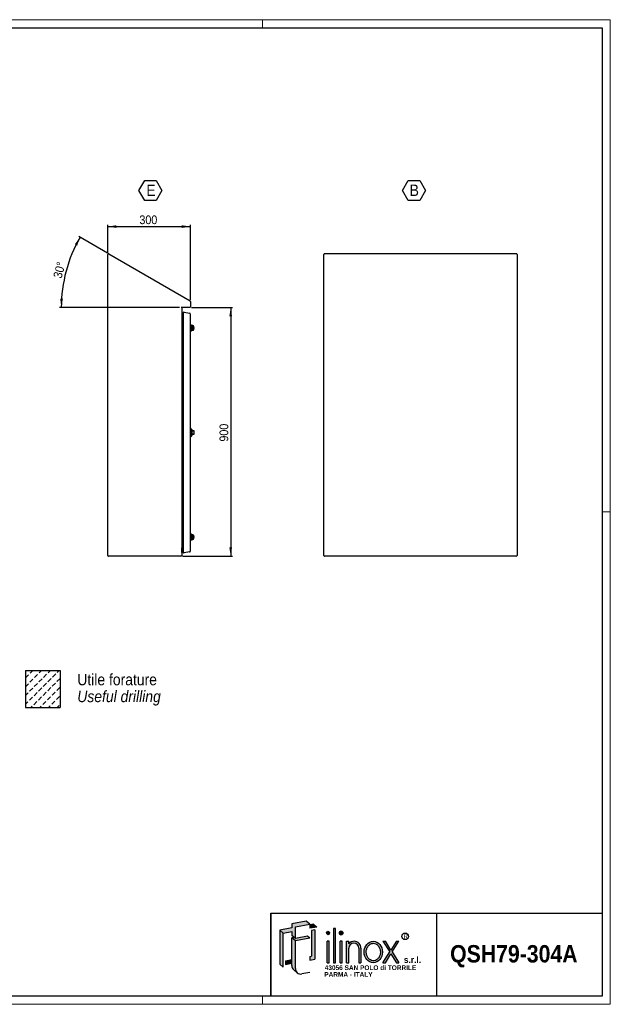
# Model space of a CAD drawing. Header units: millimetres. Extents: x 0 to 5046, y 0 to 3564.
# Tile 6 of 6: x 2906 to 5046, y 0 to 3564. Entities that reach past the tile are written whole.
import ezdxf
from ezdxf.enums import TextEntityAlignment as Align

# ---------------------------------------------------------------- set-up
doc = ezdxf.new("R2010")
doc.units = ezdxf.units.MM
doc.header["$LTSCALE"] = 6
doc.layers.add('FORMAT', color=7, linetype='Continuous')
doc.layers.add('SLD-0_1', color=7, linetype='Continuous')
doc.styles.add('SLDTEXTSTYLE0', font='arial.ttf', dxfattribs={"width": 0.9915611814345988})
doc.styles.add('SLDTEXTSTYLE1', font='GOTHICB.TTF')
doc.styles.add('SLDTEXTSTYLE2', font='GOTHICB.TTF', dxfattribs={"width": 0.913})
doc.styles.add('SLDTEXTSTYLE3', font='Gothic.ttf', dxfattribs={"width": 0.913})
doc.styles.add('SLDTEXTSTYLE4', font='GOTHICI.TTF', dxfattribs={"width": 0.913})
doc.dimstyles.new('SLDDIMSTYLE3', dxfattribs={"dimtxt": 31.75, "dimasz": 31.75, "dimexe": 0, "dimexo": 0.0625, "dimgap": 7.9375, "dimtad": 1, "dimrnd": 1e-09, "dimzin": 12, "dimdsep": 46, "dimtxsty": 'SLDTEXTSTYLE3', "dimsah": 1, "dimcen": 0.09, "dimadec": 0, "dimazin": 3, "dimtfac": 1, "dimtofl": 0, "dimtmove": 0, "dimatfit": 3, "dimfxl": 1, "dimfrac": 2, "dimtolj": 1, "dimtzin": 12, "dimarcsym": 0})
doc.dimstyles.new('SLDDIMSTYLE7', dxfattribs={"dimtxt": 31.75, "dimasz": 31.75, "dimexe": 0, "dimexo": 0.0625, "dimgap": 7.9375, "dimtad": 1, "dimdec": 4, "dimlfac": 6, "dimzin": 12, "dimdsep": 46, "dimtxsty": 'SLDTEXTSTYLE3', "dimsah": 1, "dimcen": 0.09, "dimazin": 3, "dimtfac": 1, "dimtofl": 0, "dimtmove": 0, "dimatfit": 3, "dimfxl": 1, "dimfrac": 2, "dimtolj": 1, "dimtzin": 12, "dimarcsym": 0})

# ---------------------------------------------------------------- blocks, each defined once
blk = doc.blocks.new('SW_NOTE_0')
at = {"layer": 'SLD-0_1', "color": 0, "insert": (0, 20.37656909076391), "char_height": 15.80721358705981, "attachment_point": 1, "style": 'SLDTEXTSTYLE0'}
blk.add_mtext('R', dxfattribs=at)
blk = doc.blocks.new('SW_NOTE_0_1')
at = {"layer": 'SLD-0_1', "color": 0, "insert": (0, 28.97015625), "char_height": 22.68000000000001, "attachment_point": 1, "style": 'SLDTEXTSTYLE1'}
blk.add_mtext('s.r.l.', dxfattribs=at)
blk = doc.blocks.new('SW_NOTE_0_3')
at = {"layer": 'SLD-0_1', "color": 0, "insert": (0, 21.72761718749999), "char_height": 17.01, "attachment_point": 1, "style": 'SLDTEXTSTYLE1'}
blk.add_mtext('PARMA - ITALY', dxfattribs=at)
blk = doc.blocks.new('SW_NOTE_0_4')
at = {"layer": 'SLD-0_1', "color": 0, "insert": (0, 21.72761718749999), "char_height": 17.01, "attachment_point": 1, "style": 'SLDTEXTSTYLE1'}
blk.add_mtext('43056 SAN POLO di TORRILE', dxfattribs=at)
blk = doc.blocks.new('ILINOX_1')
h = blk.add_hatch(color=256)
h.dxf.hatch_style = 1
edge = h.paths.add_edge_path()
edge.add_ellipse((237.4767340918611, 257.6725792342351), major_axis=(0, 6.658388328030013), ratio=0.8176290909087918, start_angle=0, end_angle=360)
h = blk.add_hatch(color=256)
h.dxf.hatch_style = 1
edge = h.paths.add_edge_path()
edge.add_ellipse((284.8091659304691, 257.6725792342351), major_axis=(0, 7.398209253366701), ratio=0.8176290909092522, start_angle=0, end_angle=360)
h = blk.add_hatch(color=256)
h.dxf.hatch_style = 1
edge = h.paths.add_edge_path()
edge.add_ellipse((401.4326895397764, 188.7638388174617), major_axis=(0, 38.98860547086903), ratio=0.8532216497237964, start_angle=0, end_angle=360)
edge = h.paths.add_edge_path(flags=16)
edge.add_spline(control_points=[(404.3541627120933, 157.4644650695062), (407.4561195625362, 157.900790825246), (410.521534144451, 159.0387125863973), (416.21483313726, 162.6928264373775), (418.8365812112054, 165.215322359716), (423.1633869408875, 171.382094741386), (424.8615050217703, 175.0231877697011), (426.98145625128, 182.8704112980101), (427.4009187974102, 187.0708645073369), (426.8714306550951, 195.3373846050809), (425.9229925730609, 199.3977289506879), (422.8555836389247, 206.7182382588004), (420.7406002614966, 209.9730803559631), (415.7656158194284, 215.2198668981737), (412.9138500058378, 217.211673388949), (407.1700679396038, 219.6778075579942), (404.2997443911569, 220.2680442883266), (401.4326895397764, 220.2680442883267), (399.0992249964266, 220.2680442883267), (396.7645303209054, 219.8773227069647), (391.5331684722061, 218.0756698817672), (388.6765016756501, 216.3851219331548), (383.563955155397, 211.7566588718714), (381.3153811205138, 208.8171129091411), (377.8451762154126, 202.050256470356), (376.6279854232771, 198.22721449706), (375.4686856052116, 190.2776013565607), (375.5276276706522, 186.1560701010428), (376.9110036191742, 178.264014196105), (378.2341567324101, 174.4985284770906), (381.88395418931, 167.890806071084), (384.2057736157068, 165.0525987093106), (389.4240221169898, 160.6459491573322), (392.3133019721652, 159.0750321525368), (398.2653011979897, 157.2754949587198), (401.3307858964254, 157.039192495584), (404.3541627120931, 157.4644650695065)], knot_values=[0, 0, 0, 0, 0.3815706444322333, 0.3815706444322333, 0.763141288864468, 0.763141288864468, 1.144711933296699, 1.144711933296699, 1.526282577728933, 1.526282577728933, 1.907853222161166, 1.907853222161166, 2.289423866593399, 2.289423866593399, 2.670994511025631, 2.670994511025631, 3.022148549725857, 3.022148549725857, 3.022148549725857, 3.307948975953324, 3.307948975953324, 3.679853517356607, 3.679853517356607, 4.05175805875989, 4.05175805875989, 4.423662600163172, 4.423662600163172, 4.795567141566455, 4.795567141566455, 5.167471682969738, 5.167471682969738, 5.53937622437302, 5.53937622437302, 5.911280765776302, 5.911280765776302, 6.283185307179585, 6.283185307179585, 6.283185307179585, 6.283185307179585], degree=3, periodic=0)
at = {"layer": 'SLD-0_1'}
for points in [[(75.37432880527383, 257.5829669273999), (106.1260789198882, 263.0053301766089), (106.1260789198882, 248.9691050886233), (114.4198688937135, 242.0097889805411), (119.0289255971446, 238.1423312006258), (119.0289255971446, 280.2510064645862), (171.5562620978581, 289.5129931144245), (158.6534154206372, 300.3397670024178), (106.1260789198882, 291.0777803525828), (106.1260789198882, 276.1072240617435), (62.47148212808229, 268.4097408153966)], [(171.5562620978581, 274.5424368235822), (197.0165817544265, 279.0317781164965), (184.1137350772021, 289.8585520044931), (171.5562620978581, 287.6443307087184)], [(62.47148212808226, 144.8909600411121), (75.3743288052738, 134.0641861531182), (75.37432880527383, 257.5829669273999), (62.47148212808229, 268.4097408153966)], [(189.8807087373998, 162.5796935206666), (189.8807087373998, 268.9951665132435), (176.9778620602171, 266.8796810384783), (176.9778620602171, 173.4064674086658), (171.5562620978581, 172.6772038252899), (171.5562620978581, 159.575309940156)], [(257.4907868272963, 149.7752333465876), (264.7951131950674, 149.7752333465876), (264.7951131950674, 274.383581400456), (257.4907868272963, 274.383581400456)], [(119.0289255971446, 238.1423312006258), (114.4198688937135, 242.0097889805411), (106.1260789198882, 240.5473700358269), (119.0289255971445, 229.7205961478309), (171.5562620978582, 238.9825827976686), (163.2624721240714, 245.9418989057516)], [(233.8245709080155, 149.7752333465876), (241.1288972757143, 149.7752333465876), (241.1288972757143, 227.7524442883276), (233.8245709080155, 227.7524442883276)], [(281.157002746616, 149.7752333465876), (288.4613291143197, 149.7752333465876), (288.4613291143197, 227.7524442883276), (281.157002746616, 227.7524442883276)], [(460.6730392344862, 188.854948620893), (436.2476164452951, 149.7752333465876), (445.0736384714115, 149.7752333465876), (465.0860502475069, 181.7943046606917), (485.0984620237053, 149.7752333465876), (493.9244840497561, 149.7752333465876), (469.4990612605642, 188.8549486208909), (493.810593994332, 227.7524442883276), (484.9845719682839, 227.7524442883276), (465.0860502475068, 195.9155925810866), (445.187528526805, 227.7524442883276), (436.3615065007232, 227.7524442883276)], [(83.79606385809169, 144.1008191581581), (106.1260789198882, 148.0382032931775), (106.1260789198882, 161.1400971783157), (83.79606385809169, 157.2027130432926)]]:
    blk.add_hatch(color=256, dxfattribs=at).paths.add_polyline_path(points, flags=0)
h = blk.add_hatch(color=256, dxfattribs=at)
edge = h.paths.add_edge_path(flags=0)
edge.add_arc((138.6796407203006, 128.6965382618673), 19.65071512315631, 180, 229.9999999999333, ccw=False)
edge.add_line((119.0289255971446, 128.6965382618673), (119.0289255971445, 229.7205961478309))
edge.add_line((119.0289255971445, 229.7205961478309), (106.1260789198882, 240.5473700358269))
edge.add_line((106.1260789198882, 240.5473700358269), (106.1260789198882, 161.1400971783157))
edge.add_line((106.1260789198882, 161.1400971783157), (106.1260789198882, 148.0382032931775))
edge.add_line((106.1260789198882, 148.0382032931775), (106.1260789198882, 139.5233121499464))
edge.add_arc((125.7767940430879, 139.5233121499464), 19.65071512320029, 180, 230.000000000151)
edge.add_line((113.1455578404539, 124.4699910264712), (126.0484045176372, 113.6432171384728))
h = blk.add_hatch(color=256, dxfattribs=at)
edge = h.paths.add_edge_path(flags=0)
edge.add_arc((332.4753085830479, 203.7188716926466), 24.03482566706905, 356.7216528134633, 449.8209872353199)
edge.add_arc((332.4683422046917, 201.4891827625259), 26.26452547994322, 89.82098723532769, 140.7560060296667)
edge.add_line((312.1275450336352, 218.1047558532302), (312.1275450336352, 227.7524442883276))
edge.add_line((312.1275450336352, 227.7524442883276), (304.8232186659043, 227.7524442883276))
edge.add_line((304.8232186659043, 227.7524442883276), (304.8232186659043, 149.7752333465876))
edge.add_line((304.8232186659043, 149.7752333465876), (312.1275450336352, 149.7752333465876))
edge.add_line((312.1275450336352, 149.7752333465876), (312.1275450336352, 202.34445291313))
edge.add_arc((330.6470100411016, 201.923877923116), 18.52423999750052, 1.3009571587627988, 178.6990428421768, ccw=False)
edge.add_line((349.1664750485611, 202.3444529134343), (349.1664750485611, 149.7752333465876))
edge.add_line((349.1664750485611, 149.7752333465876), (356.4708012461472, 149.7752333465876))
edge.add_line((356.4708012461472, 149.7752333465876), (356.4708012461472, 202.3443984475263))
at = {"color": 7, "linetype": 'Continuous', "lineweight": 25}
for p, q in [((30.02087465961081, 29.51171311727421), (30.02087465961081, 329.5117131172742)), ((30.02087465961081, 329.5117131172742), (1230.020874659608, 329.5117131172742)), ((630.0208746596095, 329.5117131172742), (630.0208746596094, 29.51171311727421))]:
    blk.add_line(p, q, dxfattribs=at)
at = {"layer": 'SLD-0_1'}
for p, q in [((30.02087465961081, 329.5117131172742), (30.02087465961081, 29.51171311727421)), ((106.1260789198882, 263.0053301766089), (106.1260789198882, 248.9691050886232))]:
    blk.add_line(p, q, dxfattribs=at)
at = {"layer": 'SLD-0_1', "color": 7}
for p, q in [((158.6534154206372, 300.3397670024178), (106.1260789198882, 291.0777803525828)), ((106.1260789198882, 291.0777803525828), (106.1260789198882, 276.1072240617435)), ((119.0289255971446, 280.2510064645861), (171.5562620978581, 289.5129931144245)), ((171.5562620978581, 289.5129931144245), (158.6534154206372, 300.3397670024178)), ((184.1137350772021, 289.8585520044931), (171.5562620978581, 287.6443307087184)), ((171.5562620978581, 287.6443307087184), (171.5562620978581, 274.5424368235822)), ((197.0165817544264, 279.0317781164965), (184.1137350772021, 289.8585520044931)), ((106.1260789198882, 276.1072240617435), (62.47148212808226, 268.4097408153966)), ((75.3743288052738, 257.5829669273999), (62.47148212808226, 268.4097408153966)), ((62.47148212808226, 268.4097408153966), (62.47148212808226, 144.8909600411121)), ((75.3743288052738, 257.5829669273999), (106.1260789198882, 263.0053301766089)), ((75.3743288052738, 134.0641861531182), (75.3743288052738, 257.5829669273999)), ((119.0289255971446, 238.1423312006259), (119.0289255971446, 280.2510064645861)), ((197.0165817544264, 279.0317781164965), (171.5562620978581, 274.5424368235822)), ((189.8807087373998, 268.9951665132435), (176.9778620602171, 266.8796810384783)), ((176.9778620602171, 266.8796810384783), (176.9778620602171, 173.4064674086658)), ((189.8807087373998, 268.9951665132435), (189.8807087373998, 162.5796935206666)), ((264.7951131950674, 274.383581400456), (257.4907868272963, 274.383581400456)), ((257.4907868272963, 274.383581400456), (257.4907868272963, 149.7752333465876)), ((264.7951131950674, 149.7752333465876), (264.7951131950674, 274.383581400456)), ((119.0289255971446, 238.1423312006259), (106.1260789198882, 248.9691050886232)), ((114.4198688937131, 242.0097889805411), (106.1260789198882, 240.5473700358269)), ((119.0289255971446, 229.7205961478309), (106.1260789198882, 240.5473700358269)), ((106.1260789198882, 139.5233121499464), (106.1260789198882, 240.5473700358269)), ((163.2624721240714, 245.9418989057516), (119.0289255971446, 238.1423312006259)), ((171.5562620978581, 238.9825827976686), (119.0289255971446, 229.7205961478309)), ((119.0289255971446, 128.6965382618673), (119.0289255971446, 229.7205961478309)), ((171.5562620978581, 238.9825827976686), (163.2624721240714, 245.9418989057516)), ((241.1288972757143, 227.7524442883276), (233.8245709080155, 227.7524442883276)), ((233.8245709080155, 149.7752333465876), (233.8245709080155, 227.7524442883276)), ((241.1288972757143, 149.7752333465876), (241.1288972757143, 227.7524442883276)), ((288.4613291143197, 227.7524442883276), (281.157002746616, 227.7524442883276)), ((281.157002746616, 149.7752333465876), (281.157002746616, 227.7524442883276)), ((288.4613291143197, 149.7752333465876), (288.4613291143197, 227.7524442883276)), ((304.8232186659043, 227.7524442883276), (312.1275450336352, 227.7524442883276)), ((304.8232186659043, 149.7752333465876), (304.8232186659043, 227.7524442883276)), ((312.1275450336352, 218.1047558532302), (312.1275450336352, 227.7524442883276)), ((436.3615065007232, 227.7524442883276), (445.187528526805, 227.7524442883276)), ((436.3615065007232, 227.7524442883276), (460.6730392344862, 188.854948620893)), ((465.0860502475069, 195.9155925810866), (445.187528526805, 227.7524442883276)), ((484.9845719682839, 227.7524442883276), (465.0860502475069, 195.9155925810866)), ((469.4990612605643, 188.8549486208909), (493.810593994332, 227.7524442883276)), ((484.9845719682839, 227.7524442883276), (493.810593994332, 227.7524442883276)), ((312.1275450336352, 149.7752333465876), (312.1275450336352, 202.34445291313)), ((349.1664750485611, 202.3444529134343), (349.1664750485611, 149.7752333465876)), ((356.4708012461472, 202.3443984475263), (356.4708012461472, 149.7752333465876)), ((436.2476164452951, 149.7752333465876), (460.6730392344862, 188.854948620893)), ((445.0736384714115, 149.7752333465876), (465.0860502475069, 181.7943046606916)), ((465.0860502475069, 181.7943046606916), (485.0984620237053, 149.7752333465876)), ((469.4990612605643, 188.8549486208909), (493.9244840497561, 149.7752333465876)), ((62.47148212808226, 144.8909600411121), (75.3743288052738, 134.0641861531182)), ((83.79606385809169, 157.2027130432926), (106.1260789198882, 161.1400971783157)), ((83.79606385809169, 157.2027130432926), (83.79606385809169, 144.1008191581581)), ((83.79606385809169, 144.1008191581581), (106.1260789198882, 148.0382032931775)), ((171.5562620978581, 172.6772038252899), (176.9778620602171, 173.4064674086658)), ((171.5562620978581, 172.6772038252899), (171.5562620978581, 159.575309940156)), ((171.5562620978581, 159.575309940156), (189.8807087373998, 162.5796935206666)), ((233.8245709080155, 149.7752333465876), (241.1288972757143, 149.7752333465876)), ((257.4907868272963, 149.7752333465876), (264.7951131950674, 149.7752333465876)), ((281.157002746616, 149.7752333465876), (288.4613291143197, 149.7752333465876)), ((304.8232186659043, 149.7752333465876), (312.1275450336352, 149.7752333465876)), ((349.1664750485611, 149.7752333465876), (356.4708012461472, 149.7752333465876)), ((436.2476164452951, 149.7752333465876), (445.0736384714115, 149.7752333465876)), ((485.0984620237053, 149.7752333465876), (493.9244840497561, 149.7752333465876)), ((113.1455578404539, 124.4699910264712), (126.0484045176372, 113.6432171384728)), ((171.5562620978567, 114.5397145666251), (142.0919515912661, 109.3443616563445))]:
    blk.add_line(p, q, dxfattribs=at)
blk.add_circle((517.0556700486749, 245.5538711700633), 11.92040316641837, dxfattribs=at)
for centre, radius, start, end in [((332.4683422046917, 201.4891827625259), 26.26452547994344, 89.82098723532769, 140.7560060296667), ((330.6470100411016, 201.923877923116), 18.52423999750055, 1.30095715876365, 178.6990428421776), ((332.4753085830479, 203.7188716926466), 24.0348256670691, 356.7216528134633, 89.8209872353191), ((125.7767940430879, 139.5233121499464), 19.65071512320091, 180, 230.000000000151), ((138.6796407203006, 128.6965382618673), 19.65071512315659, 180, 279.9999999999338)]:
    blk.add_arc(centre, radius, start, end, dxfattribs=at)
at = {"layer": 'SLD-0_1'}
blk.add_ellipse((237.4767340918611, 257.6725792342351), major_axis=(0, 6.658388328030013), ratio=0.8176290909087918, dxfattribs=at)
at = {"layer": 'SLD-0_1', "color": 7}
for centre, major_axis, ratio in [((284.8091659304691, 257.6725792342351), (0, 7.398209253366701), 0.8176290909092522), ((401.4326895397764, 188.7638388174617), (0, 38.98860547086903), 0.8532216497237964)]:
    blk.add_ellipse(centre, major_axis=major_axis, ratio=ratio, dxfattribs=at)
blk.add_open_spline([(404.3541627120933, 157.4644650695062), (407.4561195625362, 157.900790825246), (410.521534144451, 159.0387125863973), (416.21483313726, 162.6928264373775), (418.8365812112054, 165.215322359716), (423.1633869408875, 171.382094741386), (424.8615050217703, 175.0231877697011), (426.98145625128, 182.8704112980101), (427.4009187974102, 187.0708645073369), (426.8714306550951, 195.3373846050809), (425.9229925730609, 199.3977289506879), (422.8555836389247, 206.7182382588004), (420.7406002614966, 209.9730803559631), (415.7656158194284, 215.2198668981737), (412.9138500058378, 217.211673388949), (407.1700679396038, 219.6778075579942), (404.2997443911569, 220.2680442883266), (401.4326895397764, 220.2680442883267), (399.0992249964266, 220.2680442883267), (396.7645303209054, 219.8773227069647), (391.5331684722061, 218.0756698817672), (388.6765016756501, 216.3851219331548), (383.563955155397, 211.7566588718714), (381.3153811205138, 208.8171129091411), (377.8451762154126, 202.050256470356), (376.6279854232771, 198.22721449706), (375.4686856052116, 190.2776013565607), (375.5276276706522, 186.1560701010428), (376.9110036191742, 178.264014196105), (378.2341567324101, 174.4985284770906), (381.88395418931, 167.890806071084), (384.2057736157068, 165.0525987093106), (389.4240221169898, 160.6459491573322), (392.3133019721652, 159.0750321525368), (398.2653011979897, 157.2754949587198), (401.3307858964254, 157.039192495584), (404.3541627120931, 157.4644650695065)], degree=3, knots=[0, 0, 0, 0, 0.3815706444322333, 0.3815706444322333, 0.763141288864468, 0.763141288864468, 1.144711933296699, 1.144711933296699, 1.526282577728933, 1.526282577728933, 1.907853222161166, 1.907853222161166, 2.289423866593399, 2.289423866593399, 2.670994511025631, 2.670994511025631, 3.022148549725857, 3.022148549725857, 3.022148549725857, 3.307948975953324, 3.307948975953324, 3.679853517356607, 3.679853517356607, 4.05175805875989, 4.05175805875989, 4.423662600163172, 4.423662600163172, 4.795567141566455, 4.795567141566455, 5.167471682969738, 5.167471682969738, 5.53937622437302, 5.53937622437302, 5.911280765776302, 5.911280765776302, 6.283185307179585, 6.283185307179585, 6.283185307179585, 6.283185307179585], dxfattribs=at)
for name, p in [('SW_NOTE_0', (510.6716289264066, 233.018425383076)), ('SW_NOTE_0_1', (512.0658562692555, 143.0502785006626)), ('SW_NOTE_0_4', (225.4597781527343, 118.7671283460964)), ('SW_NOTE_0_3', (223.9288781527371, 94.25827284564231))]:
    blk.add_blockref(name, p, dxfattribs=at)
at = {"layer": 'SLD-0_1', "color": 7, "style": 'SLDTEXTSTYLE2', "width": 0.913}
blk.add_attdef('AUTOATTR0', text='', height=63.00000000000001, dxfattribs=at).set_placement((679.6474125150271, 132.0081688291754), align=Align.BOTTOM_LEFT)
blk = doc.blocks.new('SW_HATCH_0')
at = {"color": 0, "linetype": 'Continuous', "lineweight": 18}
for p, q in [((0, 0), (9.752104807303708, 9.752104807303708)), ((32.71298020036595, 0.9629802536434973), (41.50210475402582, 9.752104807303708)), ((65.4259604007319, 1.925960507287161), (73.25210470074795, 9.752104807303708)), ((98.13894060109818, 2.888940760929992), (105.0021046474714, 9.752104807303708)), ((-16.83798022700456, -16.83798022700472), (-5.612660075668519, -5.612660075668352)), ((-0.9629802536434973, -32.71298020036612), (10.26233989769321, -21.48766004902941)), ((15.87499997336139, -15.87499997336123), (27.10032012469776, -4.649679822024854)), ((31.74999994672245, -31.74999994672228), (42.97532009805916, -20.52467979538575)), ((48.587980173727, -14.9120197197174), (59.81330032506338, -3.686699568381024)), ((64.4629801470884, -30.78701969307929), (75.68830029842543, -19.56169954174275)), ((80.33798012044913, -46.66201966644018), (91.56330027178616, -35.43669951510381)), ((81.3009603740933, -13.94903946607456), (92.52628052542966, -2.723719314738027)), ((97.17596034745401, -29.82403943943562), (108.4012804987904, -18.59871928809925)), ((-17.01810096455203, -48.76810091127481), (-6.57564032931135, -38.32564027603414)), ((-17.01810096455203, -80.51810085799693), (-7.538620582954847, -71.03862047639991)), ((-1.925960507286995, -65.42596040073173), (9.299359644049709, -54.20064024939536)), ((13.94903946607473, -81.3009603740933), (25.17435961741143, -70.07564022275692)), ((14.91201971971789, -48.587980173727), (26.13733987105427, -37.36266002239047)), ((30.78701969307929, -64.46298014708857), (42.01233984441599, -53.2376599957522)), ((46.66201966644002, -80.33798012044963), (57.88733981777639, -69.11265996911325)), ((47.62499992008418, -47.62499992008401), (58.85032007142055, -36.39967976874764)), ((63.4999998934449, -63.4999998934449), (74.72532004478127, -52.27467974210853)), ((79.37499986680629, -79.37499986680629), (90.60032001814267, -68.14967971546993)), ((96.21298009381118, -62.53701963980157), (107.4383002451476, -51.3116994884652)), ((-17.01810096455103, -112.2681008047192), (-8.501600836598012, -103.7516006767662)), ((-2.888940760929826, -98.13894060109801), (8.336379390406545, -86.91362044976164)), ((12.9860592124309, -114.0139405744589), (24.21137936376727, -102.7886204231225)), ((29.82403943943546, -97.17596034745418), (41.04935959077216, -85.95064019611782)), ((45.69903941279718, -113.0509603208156), (56.92435956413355, -101.8256401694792)), ((62.53701963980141, -96.21298009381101), (73.76233979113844, -84.98765994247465)), ((78.41201961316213, -112.0879800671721), (89.63733976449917, -100.8626599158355)), ((95.24999984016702, -95.24999984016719), (106.4753199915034, -84.02467968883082)), ((2.803377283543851, -124.1966225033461), (7.373399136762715, -119.6266006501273)), ((34.55337723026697, -124.1966225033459), (40.086379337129, -118.6636203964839)), ((66.30337717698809, -124.1966225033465), (72.79935953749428, -117.7006401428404)), ((98.05337712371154, -124.1966225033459), (105.5123397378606, -116.7376598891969))]:
    blk.add_line(p, q, dxfattribs=at)
blk = doc.blocks.new('SW_NOTE_0_5')
at = {"layer": 'SLD-0_1', "color": 0, "char_height": 41.275, "attachment_point": 1}
for s, insert, style in [('Utile forature', (0, 52.72236328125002), 'SLDTEXTSTYLE3'), ('Useful drilling', (0, -8.310973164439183), 'SLDTEXTSTYLE4')]:
    blk.add_mtext(s, dxfattribs=dict(at, insert=insert, style=style))
blk = doc.blocks.new('SW_NOTE_0_7')
at = {"layer": 'SLD-0_1', "color": 0}
for p, q in [((-25.88799788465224, 31.66217787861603), (-5.05206620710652, 67.75107016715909)), ((-5.05206620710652, 67.75107016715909), (36.61979714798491, 67.75107016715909)), ((36.61979714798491, 67.75107016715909), (57.45572882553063, 31.66217787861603)), ((-5.05206620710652, -4.426714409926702), (-25.88799788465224, 31.66217787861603)), ((57.45572882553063, 31.66217787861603), (36.61979714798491, -4.426714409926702)), ((36.61979714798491, -4.426714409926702), (-5.05206620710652, -4.426714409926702))]:
    blk.add_line(p, q, dxfattribs=at)
at = {"layer": 'SLD-0_1', "color": 0, "insert": (0, 52.72236328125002), "char_height": 41.275, "attachment_point": 1, "style": 'SLDTEXTSTYLE3'}
blk.add_mtext('B', dxfattribs=at)
blk = doc.blocks.new('SW_NOTE_0_8')
at = {"layer": 'SLD-0_1', "color": 0}
for p, q in [((-26.91987302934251, 31.66217787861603), (-6.083941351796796, 67.75107016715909)), ((-6.083941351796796, 67.75107016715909), (35.58792200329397, 67.75107016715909)), ((35.58792200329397, 67.75107016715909), (56.42385368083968, 31.66217787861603)), ((-6.083941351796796, -4.426714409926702), (-26.91987302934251, 31.66217787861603)), ((56.42385368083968, 31.66217787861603), (35.58792200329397, -4.426714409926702)), ((35.58792200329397, -4.426714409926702), (-6.083941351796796, -4.426714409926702))]:
    blk.add_line(p, q, dxfattribs=at)
at = {"layer": 'SLD-0_1', "color": 0, "insert": (0, 52.72236328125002), "char_height": 41.275, "attachment_point": 1, "style": 'SLDTEXTSTYLE3'}
blk.add_mtext('E', dxfattribs=at)
blk = doc.blocks.new('_D_16')
at = {"layer": 'FORMAT'}
for p, q in [((3225.262667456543, 2719.402224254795), (3225.262667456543, 2820.598376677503)), ((3525.262667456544, 2549.661245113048), (3525.262667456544, 2820.598376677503)), ((3225.262667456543, 2814.598376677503), (3525.262667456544, 2814.598376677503))]:
    blk.add_line(p, q, dxfattribs=at)
for points in [[(3225.262667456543, 2814.598376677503), (3257.012667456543, 2809.713761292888), (3257.012667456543, 2819.482992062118)], [(3525.262667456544, 2814.598376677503), (3493.512667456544, 2819.482992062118), (3493.512667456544, 2809.713761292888)]]:
    blk.add_solid(points, dxfattribs=at)
at = {"layer": 'FORMAT', "insert": (3340.073082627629, 2855.154040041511), "char_height": 31.75, "attachment_point": 1, "style": 'SLDTEXTSTYLE3'}
blk.add_mtext('300', dxfattribs=at)
blk = doc.blocks.new('_D_17')
at = {"layer": 'FORMAT'}
for p, q in [((3224.566515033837, 2719.000300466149), (3120.135889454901, 2779.293350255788)), ((3485.194451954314, 2521.593295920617), (3051.085368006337, 2521.593295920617))]:
    blk.add_line(p, q, dxfattribs=at)
blk.add_arc((3566.485476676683, 2521.593295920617), 509.4001086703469, 150.0000000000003, 180, dxfattribs=at)
for points in [[(3125.332041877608, 2776.293350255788), (3106.016228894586, 2750.625835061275), (3114.624536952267, 2746.006863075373)], [(3057.085368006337, 2521.593295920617), (3062.955640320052, 2553.175915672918), (3053.191140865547, 2553.479922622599)]]:
    blk.add_solid(points, dxfattribs=at)
at = {"layer": 'FORMAT', "insert": (3027.005835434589, 2633.093799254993), "char_height": 31.75, "attachment_point": 1, "rotation": 75.00000000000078, "style": 'SLDTEXTSTYLE3'}
blk.add_mtext('30°', dxfattribs=at)
blk = doc.blocks.new('_D_18')
at = {"layer": 'SLD-0_1'}
for p, q in [((3528.262667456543, 2521.593295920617), (3676.737483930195, 2521.593295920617)), ((3670.737483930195, 2521.593295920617), (3670.737483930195, 1621.593295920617)), ((3496.262667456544, 1621.593295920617), (3676.737483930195, 1621.593295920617))]:
    blk.add_line(p, q, dxfattribs=at)
for points in [[(3670.737483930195, 2521.593295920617), (3665.852868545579, 2489.843295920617), (3675.62209931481, 2489.843295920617)], [(3670.737483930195, 1621.593295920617), (3675.62209931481, 1653.343295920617), (3665.852868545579, 1653.343295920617)]]:
    blk.add_solid(points, dxfattribs=at)
at = {"layer": 'SLD-0_1', "insert": (3630.181820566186, 2036.403711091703), "char_height": 31.75, "attachment_point": 1, "rotation": 90.00000000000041, "style": 'SLDTEXTSTYLE3'}
blk.add_mtext('900', dxfattribs=at)

msp = doc.modelspace()

# ---------------------------------------------------------------- linework, layer by layer
at = {"color": 7, "linetype": 'Continuous', "lineweight": 18}
for p, q in [((5046.020874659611, 3563.511713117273), (0.020874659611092, 3563.511713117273)), ((3786.02087465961, 3533.511713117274), (3786.02087465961, 3563.511713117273)), ((5046.020874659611, -0.4882868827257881), (5046.020874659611, 3563.511713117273)), ((5046.020874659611, 1781.511713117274), (5016.020874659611, 1781.511713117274)), ((5016.020874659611, 29.51171311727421), (30.02087465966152, 29.51171311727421)), ((3786.02087465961, 29.51171311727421), (3786.02087465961, -0.488286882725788)), ((5016.020874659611, 29.51171311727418), (3816.020874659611, 29.51171311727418)), ((0.0208746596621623, -0.4882868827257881), (5046.020874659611, -0.4882868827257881))]:
    msp.add_line(p, q, dxfattribs=at)
at = {"color": 7, "linetype": 'Continuous', "lineweight": 25}
for p, q in [((30.0208746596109, 3533.511713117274), (5016.020874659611, 3533.511713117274)), ((5016.020874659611, 3533.511713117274), (5016.020874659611, 29.51171311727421)), ((3225.262667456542, 1624.593295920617), (3225.262667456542, 2713.402224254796)), ((3229.762667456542, 2716.000300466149), (3523.762667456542, 2546.259321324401)), ((4008.434223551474, 1624.593295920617), (4008.434223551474, 2713.402224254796)), ((4705.434223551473, 2716.402224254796), (4011.434223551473, 2716.402224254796)), ((4708.434223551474, 2713.402224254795), (4708.434223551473, 1624.593295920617)), ((3525.262667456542, 2543.661245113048), (3525.262667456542, 2524.593295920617)), ((3522.262667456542, 2521.593295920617), (3491.194451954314, 2521.593295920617)), ((3493.262667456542, 2520.093295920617), (3493.262667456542, 1624.593295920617)), ((3493.31610006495, 2503.63542012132), (3493.262667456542, 2485.8725654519)), ((3493.31610006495, 2503.63542012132), (3493.31610006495, 1869.093295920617)), ((3498.321904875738, 2501.359662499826), (3493.31610006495, 2503.63542012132)), ((3498.321904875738, 2501.859886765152), (3498.321904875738, 1636.326705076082)), ((3501.842849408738, 2504.814310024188), (3521.574440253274, 2501.335098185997)), ((3524.053495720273, 2498.38067492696), (3524.053495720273, 1639.805916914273)), ((3493.262667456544, 2493.058610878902), (3493.284264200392, 2493.052073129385)), ((3525.553495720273, 2461.598295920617), (3524.053495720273, 2461.598295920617)), ((3528.053495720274, 2459.098295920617), (3525.553495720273, 2461.598295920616)), ((3525.553495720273, 2461.598295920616), (3525.553495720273, 2433.598295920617)), ((3524.053495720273, 2433.598295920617), (3525.553495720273, 2433.598295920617)), ((3525.553495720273, 2433.598295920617), (3528.053495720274, 2436.098295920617)), ((3528.053495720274, 2436.098295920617), (3528.053495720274, 2459.098295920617)), ((3528.753495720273, 2457.348294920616), (3528.753495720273, 2437.848296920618)), ((3533.853495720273, 2456.098295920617), (3530.919559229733, 2456.098295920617)), ((3530.919559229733, 2439.098295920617), (3533.853495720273, 2439.098295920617)), ((3533.853495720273, 2453.075521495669), (3531.253495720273, 2453.075521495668)), ((3531.253495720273, 2453.075521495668), (3531.253495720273, 2442.121070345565)), ((3531.253495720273, 2442.121070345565), (3533.853495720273, 2442.121070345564)), ((3536.853495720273, 2447.598295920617), (3536.853495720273, 2453.098295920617)), ((3536.853495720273, 2442.098295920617), (3536.853495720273, 2447.598295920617)), ((3525.587062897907, 2079.143295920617), (3524.053495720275, 2079.143295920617)), ((3524.053495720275, 2073.725871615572), (3525.587062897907, 2073.725871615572)), ((3527.087062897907, 2083.143295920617), (3525.587062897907, 2083.143295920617)), ((3525.587062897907, 2083.143295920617), (3525.587062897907, 2069.143295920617)), ((3525.587062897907, 2069.143295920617), (3525.587062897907, 2055.143295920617)), ((3529.587062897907, 2080.643295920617), (3527.087062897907, 2083.143295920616)), ((3527.087062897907, 2083.143295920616), (3527.087062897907, 2055.143295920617)), ((3529.587062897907, 2069.143295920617), (3529.587062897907, 2080.643295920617)), ((3529.587062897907, 2057.643295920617), (3529.587062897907, 2069.143295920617)), ((3530.287062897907, 2078.893294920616), (3530.287062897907, 2059.393296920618)), ((3532.787062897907, 2077.643295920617), (3532.453126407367, 2077.643295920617)), ((3532.787062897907, 2077.643295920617), (3532.787062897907, 2075.643295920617)), ((3532.787062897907, 2075.643295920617), (3535.387062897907, 2075.643295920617)), ((3538.387062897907, 2063.64329658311), (3538.387062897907, 2074.643295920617)), ((3525.587062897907, 2064.560720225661), (3524.053495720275, 2064.560720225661)), ((3524.053495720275, 2059.143295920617), (3525.587062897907, 2059.143295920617)), ((3525.587062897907, 2055.143295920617), (3527.087062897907, 2055.143295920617)), ((3527.087062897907, 2055.143295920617), (3529.587062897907, 2057.643295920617)), ((3532.453126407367, 2060.643295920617), (3532.787062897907, 2060.643295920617)), ((3532.787062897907, 2062.643295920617), (3532.787062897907, 2060.643295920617)), ((3535.387062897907, 2062.643295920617), (3532.787062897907, 2062.643295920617)), ((3493.31610006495, 1869.093295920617), (3493.31610006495, 1634.551171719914)), ((3525.553495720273, 1704.588295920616), (3524.053495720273, 1704.588295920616)), ((3524.053495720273, 1676.588295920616), (3525.553495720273, 1676.588295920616)), ((3528.053495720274, 1702.088295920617), (3525.553495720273, 1704.588295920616)), ((3525.553495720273, 1704.588295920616), (3525.553495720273, 1676.588295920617)), ((3525.553495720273, 1676.588295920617), (3528.053495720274, 1679.088295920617)), ((3528.053495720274, 1679.088295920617), (3528.053495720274, 1702.088295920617)), ((3528.753495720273, 1700.338294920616), (3528.753495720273, 1680.838296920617)), ((3533.853495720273, 1699.088295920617), (3530.919559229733, 1699.088295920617)), ((3530.919559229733, 1682.088295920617), (3533.853495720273, 1682.088295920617)), ((3531.253495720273, 1696.065521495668), (3531.253495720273, 1685.111070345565)), ((3533.853495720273, 1696.065521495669), (3531.253495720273, 1696.065521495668)), ((3531.253495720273, 1685.111070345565), (3533.853495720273, 1685.111070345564)), ((3536.853495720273, 1685.088295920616), (3536.853495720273, 1696.088295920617)), ((3493.31610006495, 1634.551171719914), (3493.262667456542, 1652.314026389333)), ((3493.262667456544, 1645.127980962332), (3493.284264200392, 1645.134518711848)), ((3485.700966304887, 1621.593295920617), (3228.262667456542, 1621.593295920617)), ((3490.262667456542, 1621.593295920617), (3485.700966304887, 1621.593295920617)), ((3498.321904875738, 1636.826929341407), (3493.31610006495, 1634.551171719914)), ((3521.574440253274, 1636.851493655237), (3501.842849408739, 1633.372281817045)), ((4705.434223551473, 1621.593295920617), (4011.434223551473, 1621.593295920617)), ((5016.020874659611, 29.51171311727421), (30.02087465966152, 29.51171311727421)), ((5016.020874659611, 29.51171311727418), (3816.020874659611, 29.51171311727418))]:
    msp.add_line(p, q, dxfattribs=at)
for centre, radius, start, end in [((3228.262667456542, 2713.402224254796), 3.00000000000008, 59.99999999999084, 180), ((4011.434223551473, 2713.402224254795), 3.000000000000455, 90, 180), ((4705.434223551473, 2713.402224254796), 3, 0, 90), ((3522.262667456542, 2543.661245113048), 3.000000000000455, 0, 59.99999999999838), ((3494.762667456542, 2520.093295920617), 1.500000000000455, 90, 180), ((3501.321904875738, 2501.859886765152), 2.999999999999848, 80.00000000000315, 179.9999999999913), ((3521.053495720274, 2498.38067492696), 2.999999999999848, 0, 80.00000000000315), ((3522.262667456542, 2524.593295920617), 3.000000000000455, 270.0000000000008, 0), ((3527.503495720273, 2456.848295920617), 1.250000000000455, 0, 63.89611886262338), ((3527.503495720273, 2438.348295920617), 1.250000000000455, 296.1038811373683, 0), ((3528.754495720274, 2456.848295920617), 0.5000000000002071, 30.00000000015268, 90.11459163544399), ((3528.754495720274, 2438.348295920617), 0.4999999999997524, 269.8854083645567, 329.9999999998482), ((3530.919559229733, 2458.098295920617), 2, 210.0000000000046, 270.0000000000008), ((3530.919559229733, 2437.098295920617), 2, 90, 149.9999999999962), ((3533.853495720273, 2453.098295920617), 3, 0, 90), ((3533.853495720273, 2442.098295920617), 3.000000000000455, 270.0000000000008, 0), ((3529.037062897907, 2078.393295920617), 1.25000000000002, 0, 63.89611886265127), ((3530.288062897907, 2078.393295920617), 0.5000000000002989, 30.00000000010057, 90.11459163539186), ((3532.453126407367, 2079.643295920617), 2, 210.0000000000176, 270.0000000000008), ((3535.387062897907, 2074.643295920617), 3.000000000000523, 0, 19.49920840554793), ((3529.037062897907, 2059.893295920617), 1.25000000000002, 296.1038811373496, 0), ((3530.288062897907, 2059.893295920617), 0.5000000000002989, 269.8854083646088, 329.9999999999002), ((3532.453126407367, 2058.643295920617), 2, 90, 149.9999999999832), ((3535.387062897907, 2063.643295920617), 3.000000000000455, 340.5309567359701, 0), ((3527.503495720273, 1699.838295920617), 1.250000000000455, 0, 63.89611886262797), ((3527.503495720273, 1681.338295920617), 1.250000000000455, 296.1038811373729, 0), ((3528.754495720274, 1699.838295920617), 0.5000000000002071, 30.00000000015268, 90.11459163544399), ((3528.754495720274, 1681.338295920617), 0.5000000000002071, 269.8854083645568, 329.9999999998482), ((3530.919559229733, 1701.088295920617), 2.000000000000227, 210.0000000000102, 270.0000000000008), ((3530.919559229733, 1680.088295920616), 2.000000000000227, 90, 149.9999999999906), ((3533.853495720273, 1696.088295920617), 3.000000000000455, 0, 90), ((3533.853495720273, 1685.088295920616), 3, 270.0000000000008, 0), ((3521.053495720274, 1639.805916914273), 3.000000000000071, 279.9999999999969, 0), ((3228.262667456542, 1624.593295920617), 3, 180, 270.0000000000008), ((3490.262667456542, 1624.593295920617), 2.999999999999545, 270.0000000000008, 0), ((3501.321904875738, 1636.326705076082), 3.00000000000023, 180, 280.000000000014), ((4011.434223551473, 1624.593295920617), 3, 180, 270.0000000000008), ((4705.434223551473, 1624.593295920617), 3, 270.0000000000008, 0)]:
    msp.add_arc(centre, radius, start, end, dxfattribs=at)
for points, knots in [([(3533.853495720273, 2453.075521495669), (3534.021152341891, 2453.062554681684), (3534.407344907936, 2453.032685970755), (3534.985988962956, 2452.762702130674), (3535.627517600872, 2452.205157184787), (3536.290878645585, 2451.081397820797), (3536.628257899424, 2449.452055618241), (3536.702062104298, 2447.681030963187), (3536.650515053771, 2446.048194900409), (3536.421327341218, 2444.684237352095), (3535.991123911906, 2443.554031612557), (3535.431040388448, 2442.77335123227), (3534.719581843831, 2442.269735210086), (3534.175414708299, 2442.12616866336), (3533.88571371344, 2442.121580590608), (3533.853495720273, 2442.121070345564)], [0, 0, 0, 0, 0.0369246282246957, 0.0850548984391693, 0.1377087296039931, 0.222747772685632, 0.3675669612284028, 0.4999090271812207, 0.6140811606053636, 0.7277999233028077, 0.8034107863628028, 0.8795057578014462, 0.9360253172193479, 0.9928852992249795, 1, 1, 1, 1]), ([(3538.215399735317, 2075.643295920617), (3538.215429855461, 2075.643295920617), (3538.243738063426, 2075.643295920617), (3538.171405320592, 2075.643295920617), (3537.957049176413, 2075.643295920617), (3537.524207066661, 2075.643295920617), (3536.964701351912, 2075.643295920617), (3536.253125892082, 2075.643295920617), (3535.708982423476, 2075.643295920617), (3535.419280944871, 2075.643295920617), (3535.387062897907, 2075.643295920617)], [0, 0, 0, 0, 0.0002431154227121, 0.2284903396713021, 0.4558312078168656, 0.6069886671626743, 0.7591139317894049, 0.8721050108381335, 0.9857766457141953, 0.9999999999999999, 0.9999999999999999, 0.9999999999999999, 0.9999999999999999]), ([(3535.387062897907, 2062.643295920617), (3535.554716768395, 2062.643295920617), (3535.940902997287, 2062.643295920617), (3536.519607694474, 2062.643295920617), (3537.160817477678, 2062.643295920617), (3537.82666455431, 2062.643295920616), (3538.147743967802, 2062.643295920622), (3538.241177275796, 2062.643295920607), (3538.215488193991, 2062.643295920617), (3538.215487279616, 2062.643295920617)], [0, 0, 0, 0, 0.0738619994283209, 0.1701391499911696, 0.2754649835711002, 0.4455724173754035, 0.7352607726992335, 0.9999905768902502, 1, 1, 1, 1]), ([(3533.853495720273, 1696.065521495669), (3534.021152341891, 1696.052554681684), (3534.407344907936, 1696.022685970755), (3534.985988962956, 1695.752702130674), (3535.627517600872, 1695.195157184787), (3536.290878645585, 1694.071397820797), (3536.628257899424, 1692.442055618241), (3536.702062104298, 1690.671030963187), (3536.650515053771, 1689.038194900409), (3536.421327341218, 1687.674237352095), (3535.991123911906, 1686.544031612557), (3535.431040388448, 1685.76335123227), (3534.719581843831, 1685.259735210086), (3534.175414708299, 1685.11616866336), (3533.88571371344, 1685.111580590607), (3533.853495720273, 1685.111070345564)], [0, 0, 0, 0, 0.0369246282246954, 0.0850548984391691, 0.137708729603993, 0.222747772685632, 0.3675669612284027, 0.4999090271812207, 0.6140811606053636, 0.7277999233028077, 0.8034107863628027, 0.8795057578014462, 0.9360253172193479, 0.9928852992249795, 1, 1, 1, 1])]:
    msp.add_open_spline(points, degree=3, knots=knots, dxfattribs=at)
at = {"layer": 'FORMAT'}
for p, q in [((2927.178465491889, 1207.698674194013), (3052.962077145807, 1207.698674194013)), ((2927.178465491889, 1207.698674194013), (2927.178465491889, 1073.749946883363)), ((3052.962077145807, 1207.698674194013), (3052.962077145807, 1073.749946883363)), ((2927.178465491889, 1073.749946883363), (3052.962077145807, 1073.749946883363))]:
    msp.add_line(p, q, dxfattribs=at)

# ---------------------------------------------------------------- block references
at = {"color": 7, "linetype": 'Continuous', "lineweight": 18}
msp.add_blockref('SW_HATCH_0', (2944.19656645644, 1197.946569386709), dxfattribs=at)
at = {"layer": 'SLD-0_1'}
for name, p in [('SW_NOTE_0_8', (3365.268293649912, 2913.932183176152)), ('SW_NOTE_0_7', (4319.003152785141, 2913.932183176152)), ('SW_NOTE_0_5', (3115.013027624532, 1142.859013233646))]:
    msp.add_blockref(name, p, dxfattribs=at)
msp.add_blockref('ILINOX_1', (3786, 0), dxfattribs=at).add_auto_attribs({'AUTOATTR0': 'QSH79-304A'})

# ---------------------------------------------------------------- dimensions: what is measured, and where the dimension line sits
at = {"layer": 'FORMAT'}
dim = msp.add_linear_dim(base=(3525.262667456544, 2814.598376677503), p1=(3225.262667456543, 2713.402224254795), p2=(3525.262667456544, 2543.661245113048), dimstyle='SLDDIMSTYLE3', dxfattribs=at)
dim.commit()
dim.dimension.update_dxf_attribs({"geometry": '_D_16', "text_midpoint": (3375.262667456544, 2814.598376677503), "dimtype": 160})
dim = msp.add_angular_dim_2l(base=(3074.442755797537, 2653.435745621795), line1=((3522.262667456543, 2521.593295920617), (3491.194451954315, 2521.593295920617)), line2=((3229.762667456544, 2716.000300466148), (3523.762667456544, 2546.259321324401)), dimstyle='SLDDIMSTYLE7', dxfattribs=at)
dim.commit()
dim.dimension.update_dxf_attribs({"geometry": '_D_17', "text_midpoint": (3074.442755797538, 2653.435745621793), "dimtype": 162})
at = {"layer": 'SLD-0_1'}
dim = msp.add_linear_dim(base=(3670.737483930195, 1621.593295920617), p1=(3522.262667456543, 2521.593295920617), p2=(3490.262667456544, 1621.593295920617), angle=90.0000000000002, dimstyle='SLDDIMSTYLE3', dxfattribs=at)
dim.commit()
dim.dimension.update_dxf_attribs({"geometry": '_D_18', "text_midpoint": (3670.737483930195, 2071.593295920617), "dimtype": 160})

doc.saveas('drawing.dxf')
